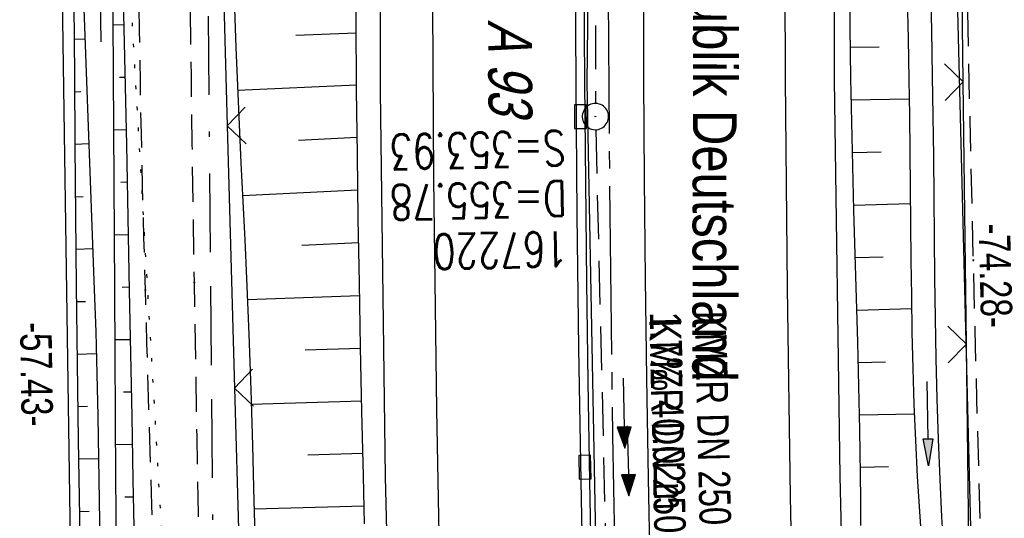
# Model space of a CAD drawing. Extents: x 508885 to 509191, y 457896 to 458644.
# Tile 26 of 57: x 508987 to 509043, y 458251 to 458279. Entities that reach past the tile are written whole.
import ezdxf

# ---------------------------------------------------------------- set-up
doc = ezdxf.new("R2010")
doc.units = 0
doc.header["$LTSCALE"] = 10
doc.header["$MEASUREMENT"] = 0
for name, pattern in [('ACAD_ISO16W100', [73, 15, -6.5, 15, -6.5, 15, -7, 1, -7]), ('ACHSE', [5.5, 4, -0.5, 0.5, -0.5]), ('AUSGEZOGEN', [0]), ('LT00', [0]), ('LT11', [0.3, 0.2, -0.1]), ('PUNKTX2_STR', [0.6, 0.1, -0.5]), ('STRICHLINIE2', [0.375, 0.25, -0.125])]:
    doc.linetypes.add(name, pattern=pattern)
doc.layers.get('0').update_dxf_attribs({"linetype": 'LT00'})
for name, color, linetype in [('--EK_FBR', 1, 'LT00'), ('--EK_Halt-Pfeil', 4, 'LT00'), ('--EK_Haltung', 7, 'STRICHLINIE2'), ('--EK_Haltung-Text', 140, 'LT00'), ('--EK_Schacht-Text', 5, 'LT00'), ('--EL_DFK_AB_L', 21, 'LT00'), ('--EL_Halt-Pfeil', 4, 'LT00'), ('--EL_Haltung', 182, 'STRICHLINIE2'), ('--EL_Haltung-Text', 182, 'LT00'), ('-AX-093', 35, 'ACHSE'), ('ABSTAND', 8, 'LT00'), ('BAB-KABEL', 220, 'ACAD_ISO16W100'), ('BRD', 255, 'Continuous'), ('DFK_AB_L', 21, 'LT00'), ('DFK_BES-WEGE', 255, 'LT00'), ('DFK_NUTZUNGSGRENZE', 70, 'PUNKTX2_STR'), ('PFEIL', 140, 'AUSGEZOGEN'), ('V112_AFBR_BAB', 250, 'LT00'), ('V112_BOESCH', 250, 'LT00'), ('V112_BOSCHUNG', 250, 'LT00'), ('V112_FELDWEG', 250, 'LT11'), ('V112_GRABEN', 250, 'LT00'), ('V112_H_BORD', 8, 'LT00'), ('V112_KA_PRUF', 182, 'LT00'), ('V112_LD_MARK', 250, 'LT00'), ('V112_RINNE', 182, 'LT00'), ('V112_SINKK', 182, 'LT00'), ('V112_ZAUN', 40, 'LT00')]:
    doc.layers.add(name, color=color, linetype=linetype)
doc.styles.add('Beschrift', font='ARIAL.TTF')
doc.styles.add('Haltungsbeschriftung', font='ARIAL.TTF', dxfattribs={"width": 0.75})
doc.styles.add('schachtbeschriftung', font='romans.shx', dxfattribs={"width": 0.75, "height": 2})
doc.styles.get("Standard").update_dxf_attribs({"font": 'ARIAL.TTF'})

# ---------------------------------------------------------------- blocks, each defined once
blk = doc.blocks.new('Pfreil3')
at = {"layer": 'PFEIL'}
blk.add_hatch(color=256, dxfattribs=at).paths.add_polyline_path([(-1.549, 0.273), (-1.549, -0.273), (0, 0)])
for p, q in [((-1.549, 0), (-4.831, 0)), ((-1.549, -0.273), (-1.549, 0.273)), ((-1.549, 0.273), (0, 0)), ((0, 0), (-1.549, -0.273))]:
    blk.add_line(p, q, dxfattribs=at)
blk = doc.blocks.new('SYMB0003')
at = {"color": 0, "linetype": 'ByBlock'}
for p, q in [((-0.015712, 0), (0.010166, 0.012015)), ((0, -0.021257), (-0.015712, 0)), ((0.010166, 0.012015), (0, -0.021257))]:
    blk.add_line(p, q, dxfattribs=at)
for points in [[(-0.031395, 0.499013), (-0.093691, 0.491144), (-0.154509, 0.475528), (-0.21289, 0.452414), (-0.267913, 0.422164), (-0.318712, 0.385257), (-0.364484, 0.342274), (-0.404509, 0.293893), (-0.438154, 0.240877), (-0.464888, 0.184062), (-0.484292, 0.124345), (-0.496058, 0.062667), (-0.5, 0)], [(0.5, 0), (0.496057, 0.062667), (0.484292, 0.124345), (0.464888, 0.184062), (0.438153, 0.240877), (0.404509, 0.293893), (0.364484, 0.342274), (0.318712, 0.385257), (0.267913, 0.422164), (0.21289, 0.452414), (0.154509, 0.475528), (0.093691, 0.491144), (0.031395, 0.499013), (-0.031395, 0.499013)], [(-0.5, 0), (-0.496058, -0.062667), (-0.484292, -0.124345), (-0.464888, -0.184062), (-0.438154, -0.240877), (-0.404509, -0.293893), (-0.364485, -0.342274), (-0.318712, -0.385257), (-0.267914, -0.422164), (-0.21289, -0.452414), (-0.154509, -0.475529), (-0.093691, -0.491144), (-0.031395, -0.499014), (0.031395, -0.499014)], [(0.031395, -0.499014), (0.093691, -0.491144), (0.154509, -0.475529), (0.21289, -0.452414), (0.267914, -0.422164), (0.318712, -0.385257), (0.364485, -0.342274), (0.404509, -0.293893), (0.438154, -0.240877), (0.464889, -0.184062), (0.484292, -0.124345), (0.496058, -0.062667), (0.5, 0)]]:
    blk.add_lwpolyline(points, dxfattribs=at)
blk = doc.blocks.new('SYMB0011')
at = {"color": 0, "linetype": 'ByBlock'}
for p, q in [((0.5, 0), (-0.5, 0)), ((0, 0.5), (0, -0.5))]:
    blk.add_line(p, q, dxfattribs=at)
blk = doc.blocks.new('SYMB0024')
at = {"color": 0, "linetype": 'ByBlock'}
for p, q in [((-0.5, 0.5), (0, 0)), ((0, 0), (0.5, 0.5))]:
    blk.add_line(p, q, dxfattribs=at)
blk = doc.blocks.new('SYMB0652')
at = {"color": 0, "linetype": 'ByBlock'}
blk.add_lwpolyline([(-0.15, -0.075), (0.15, -0.075), (0.15, 0.075), (-0.15, 0.075), (-0.15, -0.075)], dxfattribs=at)
blk = doc.blocks.new('SYMB0070')
at = {"color": 0, "linetype": 'ByBlock'}
for p, q in [((-0.5, 0), (0.2, 0)), ((0.5, 0), (0.2, 0.1)), ((0.2, 0.1), (0.2, 0)), ((0.468, 0), (0.21, 0.086)), ((0.21, 0.086), (0.21, -0.086)), ((0.21, -0.086), (0.468, 0)), ((0.22, -0.072), (0.437, 0)), ((0.23, -0.058), (0.405, 0)), ((0.24, -0.045), (0.374, 0)), ((0.342, 0), (0.25, 0.031)), ((0.25, 0.031), (0.25, -0.031)), ((0.25, -0.031), (0.342, 0)), ((0.26, -0.017), (0.31, 0)), ((0.27, -0.003), (0.279, 0))]:
    blk.add_line(p, q, dxfattribs=at)
for points in [[(0.2, 0), (0.2, -0.1), (0.5, 0)], [(0.437, 0), (0.22, 0.072), (0.22, -0.072)], [(0.405, 0), (0.23, 0.058), (0.23, -0.058)], [(0.374, 0), (0.24, 0.045), (0.24, -0.045)], [(0.31, 0), (0.26, 0.017), (0.26, -0.017)], [(0.279, 0), (0.27, 0.003), (0.27, -0.003)]]:
    blk.add_lwpolyline(points, dxfattribs=at)

msp = doc.modelspace()

# ---------------------------------------------------------------- linework, layer by layer
at = {"layer": '--EK_FBR', "linetype": 'LT11', "flags": 128}
for points in [[(509036.495, 457899.887), (509036.18, 457901.445), (509035.062, 457907.213), (509033.993, 457912.99), (509032.97, 457918.776), (509031.993, 457924.569), (509031.553, 457927.268), (509031.121, 457929.969), (509030.694, 457932.671), (509030.271, 457935.373), (509029.848, 457938.075), (509029.425, 457940.777), (509028.998, 457943.479), (509028.424, 457947.064), (509027.843, 457950.648), (509027.257, 457954.231), (509026.668, 457957.814), (509026.077, 457961.397), (509025.487, 457964.979), (509024.901, 457968.562), (509024.319, 457972.146), (509023.744, 457975.731), (509023.164, 457979.405), (509022.591, 457983.079), (509022.024, 457986.755), (509021.461, 457990.431), (509020.901, 457994.108), (509020.34, 457997.785), (509019.779, 458001.461), (509019.214, 458005.138), (509018.804, 458007.79), (509018.394, 458010.442), (509017.988, 458013.095), (509017.588, 458015.749), (509017.198, 458018.404), (509016.82, 458021.06), (509016.457, 458023.719), (509016.124, 458026.293), (509015.805, 458028.868), (509015.497, 458031.445), (509015.198, 458034.023), (509014.904, 458036.602), (509014.614, 458039.182), (509014.323, 458041.761), (509014.03, 458044.34), (509013.73, 458046.919), (509013.422, 458049.496), (509013.07, 458052.329), (509012.707, 458055.161), (509012.337, 458057.991), (509011.962, 458060.821), (509011.586, 458063.651), (509011.213, 458066.481), (509010.845, 458069.312), (509010.486, 458072.144), (509010.138, 458074.976), (509009.807, 458077.811), (509009.557, 458080.047), (509009.317, 458082.285), (509009.082, 458084.523), (509008.849, 458086.762), (509008.617, 458089.001), (509008.381, 458091.24), (509008.115, 458093.715), (509007.844, 458096.19), (509007.574, 458098.665), (509007.307, 458101.14), (509007.047, 458103.616), (509006.798, 458106.093), (509006.563, 458108.57), (509006.347, 458111.049), (509006.152, 458113.529), (509005.983, 458116.01), (509005.843, 458118.493), (509005.765, 458120.206), (509005.698, 458121.919), (509005.639, 458123.633), (509005.584, 458125.347), (509005.529, 458127.061), (509005.469, 458128.775), (509005.402, 458130.489), (509005.323, 458132.202), (509005.142, 458135.285), (509004.908, 458138.365), (509004.621, 458141.44), (509004.28, 458144.51), (509003.884, 458147.573), (509003.367, 458151.035), (509002.778, 458154.484), (509002.115, 458157.921), (509001.736, 458159.729), (509001.342, 458161.534), (509000.937, 458163.337), (509000.526, 458165.138), (509000.113, 458166.939), (508999.705, 458168.741), (508999.305, 458170.544), (508998.918, 458172.349), (508998.549, 458174.157), (508998.204, 458175.97), (508997.794, 458178.337), (508997.428, 458180.711), (508997.102, 458183.092), (508996.812, 458185.48), (508996.554, 458187.871), (508996.325, 458190.267), (508996.121, 458192.666), (508995.938, 458195.068), (508995.772, 458197.47), (508995.62, 458199.873), (508995.325, 458205.103), (508995.078, 458210.331), (508994.879, 458215.559), (508994.729, 458220.789), (508994.671, 458223.459), (508994.623, 458226.13), (508994.582, 458228.801), (508994.546, 458231.473), (508994.511, 458234.144), (508994.475, 458236.816), (508994.435, 458239.488), (508994.388, 458242.159), (508994.323, 458245.233), (508994.247, 458248.307), (508994.164, 458251.38), (508994.075, 458254.453), (508993.983, 458257.526), (508993.891, 458260.6), (508993.8, 458263.673), (508993.716, 458266.642), (508993.639, 458269.611), (508993.57, 458272.581), (508993.511, 458275.55), (508993.465, 458278.52), (508993.433, 458281.49), (508993.418, 458284.46), (508993.418, 458286.652), (508993.425, 458288.845), (508993.436, 458291.037), (508993.447, 458293.23), (508993.464, 458300.395), (508993.449, 458307.561), (508993.404, 458314.726), (508993.375, 458317.831), (508993.343, 458320.937), (508993.31, 458324.042), (508993.278, 458327.147), (508993.249, 458330.252), (508993.227, 458333.358), (508993.212, 458336.463), (508993.207, 458339.461), (508993.21, 458342.46), (508993.22, 458345.458), (508993.233, 458348.457), (508993.25, 458351.455), (508993.267, 458354.454), (508993.283, 458357.452), (508993.297, 458360.455), (508993.31, 458363.459), (508993.325, 458366.462), (508993.344, 458369.465), (508993.368, 458372.469), (508993.401, 458375.472), (508993.443, 458378.475), (508993.517, 458382.413), (508993.613, 458386.35), (508993.733, 458390.287), (508993.879, 458394.222), (508994.051, 458398.157), (508994.251, 458402.09), (508994.421, 458405.053), (508994.604, 458408.014), (508994.798, 458410.975), (508995, 458413.936), (508995.207, 458416.896), (508995.415, 458419.857), (508995.622, 458422.817), (508995.825, 458425.778), (508996, 458428.405), (508996.172, 458431.032), (508996.345, 458433.658), (508996.523, 458436.285), (508996.708, 458438.91), (508996.905, 458441.535), (508997.116, 458444.159), (508997.347, 458446.81), (508997.593, 458449.46), (508997.852, 458452.109), (508998.121, 458454.757), (508998.398, 458457.404), (508998.68, 458460.05), (508998.964, 458462.696), (508999.248, 458465.341), (508999.607, 458468.715), (508999.962, 458472.088), (509000.317, 458475.462), (509000.673, 458478.837), (509001.033, 458482.214), (509001.398, 458485.592), (509001.537, 458486.858), (509001.683, 458488.124), (509001.839, 458489.388), (509002.011, 458490.649), (509002.204, 458491.906), (509002.422, 458493.158), (509002.671, 458494.404), (509002.919, 458495.501), (509003.186, 458496.595), (509003.465, 458497.686), (509003.747, 458498.776), (509004.026, 458499.867), (509004.292, 458500.961), (509004.538, 458502.059), (509004.745, 458503.089), (509004.932, 458504.123), (509005.106, 458505.16), (509005.271, 458506.198), (509005.434, 458507.237), (509005.6, 458508.276), (509005.834, 458509.672), (509006.078, 458511.067), (509006.327, 458512.46), (509006.577, 458513.853), (509006.822, 458515.247), (509007.057, 458516.642), (509007.382, 458518.714), (509007.679, 458520.79), (509007.954, 458522.87), (509008.21, 458524.952), (509008.451, 458527.037), (509008.683, 458529.123), (509008.908, 458531.21), (509009.131, 458533.298), (509009.357, 458535.386), (509009.59, 458537.472), (509009.967, 458540.675), (509010.368, 458543.875), (509010.79, 458547.071), (509011.23, 458550.265), (509011.687, 458553.457), (509012.157, 458556.646), (509012.638, 458559.834), (509012.972, 458562.009)], [(509038.565, 457899.833), (509038.517, 457900.069), (509037.883, 457903.29), (509037.269, 457906.515), (509036.673, 457909.744), (509036.094, 457912.975), (509035.529, 457916.21), (509034.975, 457919.447), (509034.431, 457922.685), (509033.894, 457925.924), (509033.274, 457929.705), (509032.66, 457933.487), (509032.048, 457937.268), (509031.437, 457941.05), (509030.825, 457944.831), (509030.073, 457949.46), (509029.318, 457954.088), (509028.561, 457958.716), (509027.805, 457963.344), (509027.05, 457967.973), (509026.298, 457972.601), (509025.55, 457977.231), (509025.432, 457977.97), (509024.588, 457983.254), (509023.637, 457989.278), (509022.699, 457995.304), (509021.775, 458001.333), (509020.867, 458007.364), (509020.383, 458010.623), (509019.907, 458013.882), (509019.439, 458017.143), (509018.981, 458020.405), (509018.535, 458023.669), (509018.1, 458026.959), (509017.676, 458030.25), (509017.263, 458033.543), (509016.858, 458036.837), (509016.459, 458040.132), (509016.063, 458043.428), (509015.67, 458046.723), (509015.276, 458050.019), (509014.789, 458054.069), (509014.301, 458058.119), (509013.812, 458062.168), (509013.323, 458066.218), (509012.837, 458070.268), (509012.354, 458074.318), (509011.875, 458078.369), (509011.481, 458081.748), (509011.093, 458085.129), (509010.712, 458088.51), (509010.341, 458091.894), (509009.979, 458095.299), (509009.631, 458098.705), (509009.3, 458102.114), (509008.988, 458105.524), (509008.698, 458108.935), (509008.432, 458112.348), (509008.194, 458115.761), (509007.986, 458119.175), (509007.849, 458121.785), (509007.732, 458124.396), (509007.637, 458127.01), (509007.565, 458129.626), (509007.518, 458132.247), (509007.501, 458133.81), (509007.487, 458135.373), (509007.471, 458136.937), (509007.445, 458138.499), (509007.404, 458140.06), (509007.342, 458141.618), (509007.253, 458143.172), (509007.13, 458144.722), (509006.968, 458146.267), (509006.76, 458147.805), (509006.538, 458149.147), (509006.281, 458150.484), (509005.996, 458151.817), (509005.688, 458153.148), (509005.363, 458154.475), (509005.027, 458155.801), (509004.684, 458157.126), (509004.341, 458158.451), (509003.701, 458160.974), (509003.083, 458163.5), (509002.491, 458166.03), (509001.928, 458168.564), (509001.397, 458171.104), (509000.901, 458173.651), (509000.446, 458176.205), (509000.023, 458178.82), (508999.643, 458181.443), (508999.302, 458184.073), (508998.998, 458186.708), (508998.729, 458189.348), (508998.493, 458191.991), (508998.286, 458194.637), (508998.107, 458197.286), (508997.952, 458199.935), (508997.821, 458202.574), (508997.709, 458205.212), (508997.615, 458207.851), (508997.535, 458210.49), (508997.467, 458213.13), (508997.408, 458215.769), (508997.357, 458218.408), (508997.309, 458221.048), (508997.238, 458225.249), (508997.17, 458229.451), (508997.104, 458233.653), (508997.038, 458237.855), (508996.97, 458242.057), (508996.898, 458246.465), (508996.823, 458250.873), (508996.748, 458255.28), (508996.673, 458259.688), (508996.6, 458264.095), (508996.537, 458268.034), (508996.477, 458271.972), (508996.423, 458275.91), (508996.375, 458279.848), (508996.336, 458283.787), (508996.311, 458286.935), (508996.291, 458290.084), (508996.275, 458293.232), (508996.262, 458296.326), (508996.25, 458299.421), (508996.237, 458302.515), (508996.222, 458305.609), (508996.201, 458308.703), (508996.174, 458311.798), (508996.139, 458314.892), (508996.102, 458317.583), (508996.059, 458320.274), (508996.016, 458322.965), (508995.976, 458325.655), (508995.942, 458328.346), (508995.917, 458331.037), (508995.904, 458333.727), (508995.908, 458336.418), (508995.927, 458338.789), (508995.957, 458341.159), (508995.996, 458343.53), (508996.039, 458345.901), (508996.084, 458348.272), (508996.126, 458350.643), (508996.162, 458353.014), (508996.189, 458355.385), (508996.203, 458357.756), (508996.202, 458360.048), (508996.19, 458362.339), (508996.171, 458364.631), (508996.149, 458366.923), (508996.128, 458369.215), (508996.113, 458371.506), (508996.107, 458373.798), (508996.115, 458376.089), (508996.141, 458378.38), (508996.19, 458380.737), (508996.259, 458383.094), (508996.346, 458385.451), (508996.448, 458387.807), (508996.562, 458390.163), (508996.685, 458392.519), (508996.814, 458394.875), (508996.947, 458397.23), (508997.08, 458399.586), (508997.261, 458402.829), (508997.441, 458406.072), (508997.621, 458409.315), (508997.806, 458412.557), (508997.997, 458415.798), (508998.198, 458419.039), (508998.41, 458422.279), (508998.637, 458425.518), (508998.832, 458428.137), (508999.036, 458430.755), (508999.246, 458433.373), (508999.459, 458435.99), (508999.672, 458438.608), (508999.882, 458441.226), (509000.087, 458443.845), (509000.265, 458446.202), (509000.441, 458448.559), (509000.616, 458450.916), (509000.795, 458453.272), (509000.98, 458455.628), (509001.176, 458457.983), (509001.385, 458460.336), (509001.611, 458462.688), (509001.857, 458465.037), (509002.148, 458467.57), (509002.462, 458470.1), (509002.797, 458472.627), (509003.148, 458475.153), (509003.513, 458477.678), (509003.887, 458480.201), (509004.267, 458482.723), (509004.65, 458485.244), (509005.089, 458488.136), (509005.53, 458491.028), (509005.976, 458493.92), (509006.216, 458495.452), (509006.463, 458496.982), (509006.72, 458498.511), (509006.994, 458500.036), (509007.288, 458501.558), (509007.534, 458502.749), (509007.789, 458503.938), (509008.045, 458505.126), (509008.296, 458506.316), (509008.535, 458507.508), (509008.807, 458508.988), (509009.053, 458510.473), (509009.279, 458511.962), (509009.489, 458513.454), (509009.686, 458514.947), (509009.875, 458516.442), (509010.157, 458518.738), (509010.431, 458521.034), (509010.702, 458523.331), (509010.971, 458525.627), (509011.242, 458527.923), (509011.518, 458530.218), (509011.8, 458532.511), (509012.092, 458534.804), (509012.396, 458537.095), (509012.754, 458539.657), (509013.127, 458542.216), (509013.513, 458544.774), (509013.909, 458547.331), (509014.31, 458549.888), (509014.714, 458552.443), (509015.118, 458555), (509015.517, 458557.556), (509015.91, 458560.114), (509016.02, 458560.853)]]:
    msp.add_lwpolyline(points, dxfattribs=at)
at = {"layer": '--EK_FBR'}
for points in [[(509044.934, 457899.665), (509044.777, 457900.436), (509040.408, 457923.488), (509036.279, 457946.653), (509032.268, 457970.926), (509028.788, 457993.791), (509025.498, 458016.924), (509022.446, 458040.247), (509019.611, 458064.199), (509017.252, 458086.404), (509014.912, 458111.539), (509013.017, 458134.288), (509011.423, 458156.375), (509010.071, 458179.707), (509009.028, 458201.516), (509008.114, 458228.311), (509007.506, 458252.996), (509007.222, 458275.046), (509007.268, 458299.378), (509007.454, 458322.883), (509007.977, 458345.83)], [(509071.575, 457898.964), (509068.281, 457915.614), (509064, 457939.002), (509059.781, 457963.33), (509056.225, 457985.851), (509054.528, 457997.189), (509051.335, 458019.378), (509048.299, 458042.937), (509045.523, 458066.144), (509043.153, 458088.796), (509040.848, 458112.654), (509038.935, 458136.305), (509037.469, 458157.776), (509036.003, 458180.48), (509034.875, 458203.339), (509034.085, 458227.234), (509033.472, 458253.025), (509033.144, 458275.666), (509033.179, 458299.039), (509033.444, 458322.397), (509033.995, 458344.72)]]:
    msp.add_lwpolyline(points, dxfattribs=at)
at = {"layer": '--EK_FBR', "color": 2}
msp.add_lwpolyline([(509022.592, 458327.31), (509022.501, 458322.717), (509022.423, 458318.065), (509022.359, 458313.412), (509022.308, 458308.759), (509022.269, 458304.106), (509022.241, 458299.453), (509022.216, 458291.54), (509022.219, 458283.627), (509022.249, 458275.714), (509022.288, 458270.013), (509022.342, 458264.313), (509022.414, 458258.612), (509022.503, 458252.912), (509022.597, 458247.928)], dxfattribs=at)
at = {"layer": '--EK_Haltung'}
for p, q in [((509019.588, 458312.55), (509019.5, 458274.337)), ((509019.516, 458272.837), (509020.438, 458234.324))]:
    msp.add_line(p, q, dxfattribs=at)
at = {"layer": '--EL_DFK_AB_L'}
for p, q in [((509039.669, 458299.66), (509041.492, 458226.9)), ((508989.839, 458228.639), (508989.002, 458284.56))]:
    msp.add_line(p, q, dxfattribs=at)
at = {"layer": '--EL_Haltung'}
for p, q in [((509019.588, 458312.55), (509019.5, 458274.337)), ((509019.516, 458272.837), (509020.438, 458234.324))]:
    msp.add_line(p, q, dxfattribs=at)
at = {"layer": '-AX-093', "ltscale": 0.2}
msp.add_lwpolyline([(509020.707, 458331.149), (509020.469, 458318.518), (509020.311, 458305.885), (509020.232, 458293.252), (509020.234, 458280.619), (509020.315, 458267.986), (509020.477, 458255.354), (509020.718, 458242.723), (509021.04, 458230.094), (509021.441, 458217.467), (509021.923, 458204.843), (509022.484, 458192.222), (509023.125, 458179.605), (509023.846, 458166.992), (509024.647, 458154.384), (509025.528, 458141.782), (509026.489, 458129.185), (509027.529, 458116.595), (509028.649, 458104.011), (509029.849, 458091.435), (509031.128, 458078.867), (509032.487, 458066.307), (509033.926, 458053.756), (509035.444, 458041.214)], dxfattribs=at)
at = {"layer": 'BAB-KABEL', "ltscale": 0.03, "flags": 128}
msp.add_lwpolyline([(509030.381, 458640.305), (509028.862, 458630.359), (509025.782, 458607.356), (509022.865, 458586.792), (509019.457, 458565.396), (509016.703, 458545.969), (509012.658, 458524.774), (509009.414, 458505.662), (509006.499, 458487.362), (509004.395, 458471.637), (509001.968, 458455.15), (509000.184, 458433.437), (508998.889, 458411.254), (508997.915, 458389.213), (508997.751, 458367.359), (508997.427, 458340.488), (508997.265, 458311.669), (508997.265, 458292.245), (508997.694, 458242.661), (508999.533, 458200.892), (509000.202, 458184.134), (509007.234, 458146.46), (509010.333, 458117.354), (509014.944, 458076.455), (509017.63, 458049.491), (509019.256, 458036.621), (509024.514, 457998.778), (509025.455, 457991.53), (509029.992, 457962.287), (509036.078, 457925.561), (509040.905, 457899.771)], dxfattribs=at)
at = {"layer": 'DFK_AB_L'}
for p, q in [((509039.669, 458299.66), (509041.492, 458226.9)), ((508989.839, 458228.639), (508989.002, 458284.56))]:
    msp.add_line(p, q, dxfattribs=at)
at = {"layer": 'DFK_NUTZUNGSGRENZE', "ltscale": 0.2}
msp.add_line((509000.53, 458149.369), (508992.69, 458285.27), dxfattribs=at)
at = {"layer": 'V112_AFBR_BAB'}
for points in [[(509044.934, 457899.665), (509044.777, 457900.436), (509040.408, 457923.488), (509036.279, 457946.653), (509032.268, 457970.926), (509028.788, 457993.791), (509025.498, 458016.924), (509022.446, 458040.247), (509019.611, 458064.199), (509017.252, 458086.404), (509014.912, 458111.539), (509013.017, 458134.288), (509011.423, 458156.375), (509010.071, 458179.707), (509009.028, 458201.516), (509008.114, 458228.311), (509007.506, 458252.996), (509007.222, 458275.046), (509007.268, 458299.378), (509007.454, 458322.883), (509007.977, 458345.83)], [(509071.575, 457898.964), (509068.281, 457915.614), (509064, 457939.002), (509059.781, 457963.33), (509056.225, 457985.851), (509054.528, 457997.189), (509051.335, 458019.378), (509048.299, 458042.937), (509045.523, 458066.144), (509043.153, 458088.796), (509040.848, 458112.654), (509038.935, 458136.305), (509037.469, 458157.776), (509036.003, 458180.48), (509034.875, 458203.339), (509034.085, 458227.234), (509033.472, 458253.025), (509033.144, 458275.666), (509033.179, 458299.039), (509033.444, 458322.397), (509033.995, 458344.72)]]:
    msp.add_lwpolyline(points, dxfattribs=at)
at = {"layer": 'V112_AFBR_BAB', "color": 0}
msp.add_lwpolyline([(509022.592, 458327.31), (509022.501, 458322.717), (509022.423, 458318.065), (509022.359, 458313.412), (509022.308, 458308.759), (509022.269, 458304.106), (509022.241, 458299.453), (509022.216, 458291.54), (509022.219, 458283.627), (509022.249, 458275.714), (509022.288, 458270.013), (509022.342, 458264.313), (509022.414, 458258.612), (509022.503, 458252.912), (509022.597, 458247.928)], dxfattribs=at)
at = {"layer": 'V112_BOESCH'}
for points in [[(509006.312, 458250.313), (509006.248, 458253.061), (509006.166, 458256.73), (509006.089, 458260.4), (509006.019, 458264.072), (509005.957, 458267.745), (509005.904, 458271.418), (509005.862, 458275.091), (509005.828, 458279.21), (509005.808, 458283.329), (509005.799, 458287.448), (509005.8, 458291.566), (509005.81, 458295.685), (509005.825, 458299.803), (509005.844, 458303.661), (509005.869, 458307.52), (509005.902, 458311.378), (509005.944, 458315.237), (509005.996, 458319.095), (509006.061, 458322.953), (509006.139, 458326.775), (509006.228, 458330.596)], [(508989.694, 458284.007), (508989.72, 458279.983), (508989.747, 458275.96), (508989.777, 458271.936), (508989.81, 458267.913), (508989.849, 458263.889), (508989.899, 458259.493), (508989.958, 458255.097), (508990.029, 458250.702), (508990.112, 458246.306)], [(508993.175, 458249.218), (508993.104, 458252.827), (508993.036, 458256.436), (508992.969, 458260.045), (508992.9, 458263.654), (508992.817, 458267.816), (508992.73, 458271.977), (508992.64, 458276.139), (508992.548, 458280.3), (508992.455, 458284.462)], [(509034.663, 458250.217), (509034.65, 458251.686), (509034.634, 458253.154), (509034.595, 458255.67), (509034.542, 458258.185), (509034.479, 458260.701), (509034.408, 458263.216), (509034.335, 458265.731), (509034.262, 458268.247), (509034.194, 458270.762), (509034.134, 458273.277), (509034.085, 458275.793), (509034.047, 458278.707), (509034.026, 458281.622)], [(508998.88, 458279.747), (508998.959, 458277.546), (508999.051, 458275.345), (508999.152, 458273.145), (508999.258, 458270.944), (508999.365, 458268.743), (508999.471, 458266.543), (508999.571, 458264.342), (508999.7, 458261.157), (508999.813, 458257.972), (508999.912, 458254.786), (509000, 458251.601), (509000.08, 458248.415)]]:
    msp.add_lwpolyline(points, dxfattribs=at)
at = {"layer": 'V112_BOSCHUNG'}
for p, q in [((508992.58, 458278.83), (508991.96, 458278.819)), ((509002.386, 458278.243), (509005.834, 458278.376)), ((508990.354, 458278.018), (508989.733, 458277.995)), ((509034.06, 458277.557), (509035.711, 458277.572)), ((508992.646, 458275.83), (508992.312, 458275.824)), ((508990.109, 458275.007), (508989.754, 458274.993)), ((508999.063, 458275.091), (509005.859, 458275.397)), ((509034.108, 458274.541), (509037.416, 458274.603)), ((508992.711, 458272.831), (508991.995, 458272.818)), ((509002.547, 458272.244), (509005.892, 458272.406)), ((508990.576, 458272.022), (508989.776, 458271.992)), ((509034.175, 458271.534), (509035.814, 458271.573)), ((508992.775, 458269.832), (508992.394, 458269.825)), ((508999.349, 458269.086), (509005.932, 458269.404)), ((508990.244, 458269.007), (508989.801, 458268.991)), ((509034.255, 458268.527), (509037.481, 458268.619)), ((508992.837, 458266.832), (508992.03, 458266.818)), ((508990.797, 458266.026), (508989.828, 458265.99)), ((509002.735, 458266.247), (509005.979, 458266.392)), ((509034.341, 458265.528), (509035.925, 458265.573)), ((508992.896, 458263.833), (508992.472, 458263.825)), ((508999.622, 458263.126), (509006.031, 458263.37)), ((508990.383, 458263.008), (508989.859, 458262.992)), ((509034.428, 458262.53), (509037.551, 458262.619)), ((508992.954, 458260.833), (508992.065, 458260.818)), ((509002.914, 458260.249), (509006.09, 458260.359)), ((508990.999, 458260.023), (508989.893, 458259.996)), ((509034.509, 458259.538), (509036.061, 458259.575)), ((508993.01, 458257.834), (508992.547, 458257.826)), ((508990.501, 458257.01), (508989.931, 458257)), ((508999.84, 458257.153), (509006.152, 458257.348)), ((509034.578, 458256.548), (509037.706, 458256.605)), ((508993.066, 458254.834), (508992.104, 458254.817)), ((509003.074, 458254.251), (509006.219, 458254.349)), ((508991.124, 458254.021), (508989.975, 458254)), ((509034.629, 458253.556), (509036.235, 458253.577)), ((508993.123, 458251.835), (508992.625, 458251.826)), ((508990.596, 458251.011), (508990.024, 458251.001)), ((509000.011, 458251.166), (509006.288, 458251.338))]:
    msp.add_line(p, q, dxfattribs=at)
at = {"layer": 'V112_FELDWEG', "flags": 128}
for points in [[(509036.495, 457899.887), (509036.18, 457901.445), (509035.062, 457907.213), (509033.993, 457912.99), (509032.97, 457918.776), (509031.993, 457924.569), (509031.553, 457927.268), (509031.121, 457929.969), (509030.694, 457932.671), (509030.271, 457935.373), (509029.848, 457938.075), (509029.425, 457940.777), (509028.998, 457943.479), (509028.424, 457947.064), (509027.843, 457950.648), (509027.257, 457954.231), (509026.668, 457957.814), (509026.077, 457961.397), (509025.487, 457964.979), (509024.901, 457968.562), (509024.319, 457972.146), (509023.744, 457975.731), (509023.164, 457979.405), (509022.591, 457983.079), (509022.024, 457986.755), (509021.461, 457990.431), (509020.901, 457994.108), (509020.34, 457997.785), (509019.779, 458001.461), (509019.214, 458005.138), (509018.804, 458007.79), (509018.394, 458010.442), (509017.988, 458013.095), (509017.588, 458015.749), (509017.198, 458018.404), (509016.82, 458021.06), (509016.457, 458023.719), (509016.124, 458026.293), (509015.805, 458028.868), (509015.497, 458031.445), (509015.198, 458034.023), (509014.904, 458036.602), (509014.614, 458039.182), (509014.323, 458041.761), (509014.03, 458044.34), (509013.73, 458046.919), (509013.422, 458049.496), (509013.07, 458052.329), (509012.707, 458055.161), (509012.337, 458057.991), (509011.962, 458060.821), (509011.586, 458063.651), (509011.213, 458066.481), (509010.845, 458069.312), (509010.486, 458072.144), (509010.138, 458074.976), (509009.807, 458077.811), (509009.557, 458080.047), (509009.317, 458082.285), (509009.082, 458084.523), (509008.849, 458086.762), (509008.617, 458089.001), (509008.381, 458091.24), (509008.115, 458093.715), (509007.844, 458096.19), (509007.574, 458098.665), (509007.307, 458101.14), (509007.047, 458103.616), (509006.798, 458106.093), (509006.563, 458108.57), (509006.347, 458111.049), (509006.152, 458113.529), (509005.983, 458116.01), (509005.843, 458118.493), (509005.765, 458120.206), (509005.698, 458121.919), (509005.639, 458123.633), (509005.584, 458125.347), (509005.529, 458127.061), (509005.469, 458128.775), (509005.402, 458130.489), (509005.323, 458132.202), (509005.142, 458135.285), (509004.908, 458138.365), (509004.621, 458141.44), (509004.28, 458144.51), (509003.884, 458147.573), (509003.367, 458151.035), (509002.778, 458154.484), (509002.115, 458157.921), (509001.736, 458159.729), (509001.342, 458161.534), (509000.937, 458163.337), (509000.526, 458165.138), (509000.113, 458166.939), (508999.705, 458168.741), (508999.305, 458170.544), (508998.918, 458172.349), (508998.549, 458174.157), (508998.204, 458175.97), (508997.794, 458178.337), (508997.428, 458180.711), (508997.102, 458183.092), (508996.812, 458185.48), (508996.554, 458187.871), (508996.325, 458190.267), (508996.121, 458192.666), (508995.938, 458195.068), (508995.772, 458197.47), (508995.62, 458199.873), (508995.325, 458205.103), (508995.078, 458210.331), (508994.879, 458215.559), (508994.729, 458220.789), (508994.671, 458223.459), (508994.623, 458226.13), (508994.582, 458228.801), (508994.546, 458231.473), (508994.511, 458234.144), (508994.475, 458236.816), (508994.435, 458239.488), (508994.388, 458242.159), (508994.323, 458245.233), (508994.247, 458248.307), (508994.164, 458251.38), (508994.075, 458254.453), (508993.983, 458257.526), (508993.891, 458260.6), (508993.8, 458263.673), (508993.716, 458266.642), (508993.639, 458269.611), (508993.57, 458272.581), (508993.511, 458275.55), (508993.465, 458278.52), (508993.433, 458281.49), (508993.418, 458284.46), (508993.418, 458286.652), (508993.425, 458288.845), (508993.436, 458291.037), (508993.447, 458293.23), (508993.464, 458300.395), (508993.449, 458307.561), (508993.404, 458314.726), (508993.375, 458317.831), (508993.343, 458320.937), (508993.31, 458324.042), (508993.278, 458327.147), (508993.249, 458330.252), (508993.227, 458333.358), (508993.212, 458336.463), (508993.207, 458339.461), (508993.21, 458342.46), (508993.22, 458345.458), (508993.233, 458348.457), (508993.25, 458351.455), (508993.267, 458354.454), (508993.283, 458357.452), (508993.297, 458360.455), (508993.31, 458363.459), (508993.325, 458366.462), (508993.344, 458369.465), (508993.368, 458372.469), (508993.401, 458375.472), (508993.443, 458378.475), (508993.517, 458382.413), (508993.613, 458386.35), (508993.733, 458390.287), (508993.879, 458394.222), (508994.051, 458398.157), (508994.251, 458402.09), (508994.421, 458405.053), (508994.604, 458408.014), (508994.798, 458410.975), (508995, 458413.936), (508995.207, 458416.896), (508995.415, 458419.857), (508995.622, 458422.817), (508995.825, 458425.778), (508996, 458428.405), (508996.172, 458431.032), (508996.345, 458433.658), (508996.523, 458436.285), (508996.708, 458438.91), (508996.905, 458441.535), (508997.116, 458444.159), (508997.347, 458446.81), (508997.593, 458449.46), (508997.852, 458452.109), (508998.121, 458454.757), (508998.398, 458457.404), (508998.68, 458460.05), (508998.964, 458462.696), (508999.248, 458465.341), (508999.607, 458468.715), (508999.962, 458472.088), (509000.317, 458475.462), (509000.673, 458478.837), (509001.033, 458482.214), (509001.398, 458485.592), (509001.537, 458486.858), (509001.683, 458488.124), (509001.839, 458489.388), (509002.011, 458490.649), (509002.204, 458491.906), (509002.422, 458493.158), (509002.671, 458494.404), (509002.919, 458495.501), (509003.186, 458496.595), (509003.465, 458497.686), (509003.747, 458498.776), (509004.026, 458499.867), (509004.292, 458500.961), (509004.538, 458502.059), (509004.745, 458503.089), (509004.932, 458504.123), (509005.106, 458505.16), (509005.271, 458506.198), (509005.434, 458507.237), (509005.6, 458508.276), (509005.834, 458509.672), (509006.078, 458511.067), (509006.327, 458512.46), (509006.577, 458513.853), (509006.822, 458515.247), (509007.057, 458516.642), (509007.382, 458518.714), (509007.679, 458520.79), (509007.954, 458522.87), (509008.21, 458524.952), (509008.451, 458527.037), (509008.683, 458529.123), (509008.908, 458531.21), (509009.131, 458533.298), (509009.357, 458535.386), (509009.59, 458537.472), (509009.967, 458540.675), (509010.368, 458543.875), (509010.79, 458547.071), (509011.23, 458550.265), (509011.687, 458553.457), (509012.157, 458556.646), (509012.638, 458559.834), (509013.128, 458563.021), (509013.641, 458566.312), (509014.158, 458569.602), (509014.677, 458572.891), (509015.197, 458576.181), (509015.714, 458579.471), (509016.227, 458582.762), (509016.734, 458586.053), (509017.232, 458589.346), (509017.722, 458592.655), (509018.203, 458595.966), (509018.676, 458599.277), (509019.145, 458602.59), (509019.61, 458605.902), (509020.074, 458609.215), (509020.538, 458612.528), (509021.005, 458615.841), (509021.668, 458620.493), (509022.341, 458625.143), (509023.026, 458629.792), (509023.723, 458634.439), (509024.434, 458639.083), (509024.648, 458640.455)], [(509038.565, 457899.833), (509038.517, 457900.069), (509037.883, 457903.29), (509037.269, 457906.515), (509036.673, 457909.743), (509036.094, 457912.975), (509035.529, 457916.21), (509034.975, 457919.447), (509034.431, 457922.685), (509033.894, 457925.924), (509033.274, 457929.705), (509032.66, 457933.487), (509032.048, 457937.268), (509031.437, 457941.05), (509030.825, 457944.831), (509030.073, 457949.46), (509029.318, 457954.088), (509028.561, 457958.716), (509027.805, 457963.344), (509027.05, 457967.973), (509026.298, 457972.601), (509025.55, 457977.231), (509024.588, 457983.254), (509023.637, 457989.278), (509022.699, 457995.304), (509021.775, 458001.333), (509020.867, 458007.364), (509020.383, 458010.623), (509019.907, 458013.882), (509019.439, 458017.143), (509018.981, 458020.405), (509018.535, 458023.669), (509018.1, 458026.959), (509017.676, 458030.25), (509017.263, 458033.543), (509016.858, 458036.837), (509016.459, 458040.132), (509016.063, 458043.428), (509015.67, 458046.723), (509015.276, 458050.019), (509014.789, 458054.069), (509014.301, 458058.119), (509013.812, 458062.168), (509013.323, 458066.218), (509012.837, 458070.268), (509012.354, 458074.318), (509011.875, 458078.369), (509011.481, 458081.748), (509011.093, 458085.129), (509010.712, 458088.51), (509010.341, 458091.894), (509009.979, 458095.299), (509009.631, 458098.705), (509009.3, 458102.114), (509008.988, 458105.524), (509008.698, 458108.935), (509008.432, 458112.348), (509008.194, 458115.761), (509007.986, 458119.175), (509007.849, 458121.785), (509007.732, 458124.396), (509007.637, 458127.01), (509007.565, 458129.626), (509007.518, 458132.247), (509007.501, 458133.81), (509007.487, 458135.373), (509007.471, 458136.937), (509007.445, 458138.499), (509007.404, 458140.06), (509007.342, 458141.618), (509007.253, 458143.172), (509007.13, 458144.722), (509006.968, 458146.267), (509006.76, 458147.805), (509006.538, 458149.147), (509006.281, 458150.484), (509005.996, 458151.817), (509005.688, 458153.148), (509005.363, 458154.475), (509005.027, 458155.801), (509004.684, 458157.126), (509004.341, 458158.451), (509003.701, 458160.974), (509003.083, 458163.5), (509002.491, 458166.03), (509001.928, 458168.564), (509001.397, 458171.104), (509000.901, 458173.651), (509000.446, 458176.205), (509000.023, 458178.82), (508999.643, 458181.443), (508999.302, 458184.073), (508998.998, 458186.708), (508998.729, 458189.348), (508998.493, 458191.991), (508998.286, 458194.637), (508998.107, 458197.286), (508997.952, 458199.935), (508997.821, 458202.574), (508997.709, 458205.212), (508997.615, 458207.851), (508997.535, 458210.49), (508997.467, 458213.13), (508997.408, 458215.769), (508997.357, 458218.408), (508997.309, 458221.048), (508997.238, 458225.249), (508997.17, 458229.451), (508997.104, 458233.653), (508997.038, 458237.855), (508996.97, 458242.057), (508996.898, 458246.465), (508996.823, 458250.873), (508996.748, 458255.28), (508996.673, 458259.688), (508996.6, 458264.095), (508996.537, 458268.034), (508996.477, 458271.972), (508996.423, 458275.91), (508996.375, 458279.848), (508996.336, 458283.787), (508996.311, 458286.935), (508996.291, 458290.084), (508996.275, 458293.232), (508996.262, 458296.326), (508996.25, 458299.421), (508996.237, 458302.515), (508996.222, 458305.609), (508996.201, 458308.703), (508996.174, 458311.798), (508996.139, 458314.892), (508996.102, 458317.583), (508996.059, 458320.274), (508996.016, 458322.965), (508995.976, 458325.655), (508995.942, 458328.346), (508995.917, 458331.037), (508995.904, 458333.727), (508995.908, 458336.418), (508995.927, 458338.789), (508995.957, 458341.159), (508995.996, 458343.53), (508996.039, 458345.901), (508996.084, 458348.272), (508996.126, 458350.643), (508996.162, 458353.014), (508996.189, 458355.385), (508996.203, 458357.756), (508996.202, 458360.048), (508996.19, 458362.339), (508996.171, 458364.631), (508996.149, 458366.923), (508996.128, 458369.215), (508996.113, 458371.506), (508996.107, 458373.798), (508996.115, 458376.089), (508996.141, 458378.38), (508996.19, 458380.737), (508996.259, 458383.094), (508996.346, 458385.451), (508996.448, 458387.807), (508996.562, 458390.163), (508996.685, 458392.519), (508996.814, 458394.875), (508996.947, 458397.23), (508997.08, 458399.586), (508997.261, 458402.829), (508997.441, 458406.072), (508997.621, 458409.315), (508997.806, 458412.557), (508997.997, 458415.798), (508998.198, 458419.039), (508998.41, 458422.279), (508998.637, 458425.518), (508998.832, 458428.137), (508999.036, 458430.755), (508999.246, 458433.373), (508999.459, 458435.99), (508999.672, 458438.608), (508999.882, 458441.226), (509000.087, 458443.845), (509000.265, 458446.202), (509000.441, 458448.559), (509000.616, 458450.916), (509000.795, 458453.272), (509000.98, 458455.628), (509001.176, 458457.983), (509001.385, 458460.336), (509001.611, 458462.688), (509001.857, 458465.037), (509002.148, 458467.57), (509002.462, 458470.1), (509002.797, 458472.627), (509003.148, 458475.153), (509003.513, 458477.678), (509003.887, 458480.201), (509004.267, 458482.723), (509004.65, 458485.244), (509005.089, 458488.136), (509005.53, 458491.028), (509005.976, 458493.92), (509006.216, 458495.452), (509006.463, 458496.982), (509006.72, 458498.511), (509006.994, 458500.036), (509007.288, 458501.558), (509007.534, 458502.749), (509007.789, 458503.938), (509008.045, 458505.126), (509008.296, 458506.316), (509008.535, 458507.508), (509008.807, 458508.988), (509009.053, 458510.473), (509009.279, 458511.962), (509009.489, 458513.454), (509009.686, 458514.947), (509009.875, 458516.442), (509010.157, 458518.738), (509010.431, 458521.034), (509010.702, 458523.331), (509010.971, 458525.627), (509011.242, 458527.923), (509011.518, 458530.218), (509011.8, 458532.511), (509012.092, 458534.804), (509012.396, 458537.095), (509012.754, 458539.657), (509013.127, 458542.216), (509013.513, 458544.774), (509013.909, 458547.331), (509014.31, 458549.888), (509014.714, 458552.443), (509015.118, 458555), (509015.517, 458557.556), (509015.91, 458560.114), (509016.292, 458562.673), (509016.666, 458565.267), (509017.028, 458567.862), (509017.382, 458570.459), (509017.728, 458573.056), (509018.07, 458575.654), (509018.411, 458578.252), (509018.752, 458580.851), (509019.096, 458583.448), (509019.446, 458586.045), (509019.804, 458588.641), (509020.23, 458591.642), (509020.668, 458594.641), (509021.116, 458597.639), (509021.571, 458600.636), (509022.031, 458603.633), (509022.494, 458606.629), (509022.957, 458609.624), (509023.42, 458612.62), (509023.878, 458615.617), (509024.403, 458619.094), (509024.923, 458622.571), (509025.44, 458626.049), (509025.957, 458629.527), (509026.476, 458633.005), (509027, 458636.481), (509027.532, 458639.957), (509027.598, 458640.378)], [(509075.207, 457898.869), (509074.801, 457900.932), (509074.318, 457903.466), (509073.848, 457906.002), (509073.386, 457908.54), (509072.931, 457911.08), (509072.478, 457913.619), (509072.026, 457916.16), (509071.572, 457918.699), (509071.111, 457921.238), (509070.643, 457923.775), (509070.181, 457926.225), (509069.71, 457928.674), (509069.234, 457931.122), (509068.756, 457933.57), (509068.278, 457936.017), (509067.802, 457938.465), (509067.332, 457940.913), (509066.869, 457943.363), (509066.417, 457945.815), (509065.978, 457948.269), (509065.524, 457950.902), (509065.085, 457953.537), (509064.659, 457956.175), (509064.241, 457958.814), (509063.829, 457961.455), (509063.421, 457964.096), (509063.012, 457966.737), (509062.601, 457969.377), (509062.109, 457972.494), (509061.611, 457975.61), (509061.11, 457978.725), (509060.61, 457981.841), (509060.112, 457984.957), (509059.62, 457988.073), (509059.136, 457991.191), (509058.664, 457994.311), (509058.184, 457997.579), (509057.717, 458000.849), (509057.26, 458004.12), (509056.812, 458007.393), (509056.369, 458010.666), (509055.931, 458013.94), (509055.493, 458017.214), (509054.769, 458022.614), (509054.044, 458028.013), (509053.316, 458033.412), (509052.587, 458038.811), (509051.858, 458044.211), (509051.129, 458049.613), (509050.769, 458052.287), (509050.413, 458054.961), (509050.064, 458057.637), (509049.726, 458060.313), (509049.403, 458062.991), (509049.096, 458065.671), (509048.812, 458068.352), (509048.551, 458071.035), (509048.319, 458073.721), (509048.119, 458076.409), (509047.991, 458078.433), (509047.879, 458080.457), (509047.782, 458082.483), (509047.697, 458084.51), (509047.62, 458086.537), (509047.55, 458088.564), (509047.482, 458090.592), (509047.356, 458094.433), (509047.233, 458098.274), (509047.115, 458102.114), (509047.004, 458105.955), (509046.92, 458109.058), (509046.84, 458112.16), (509046.761, 458115.263), (509046.683, 458118.366), (509046.603, 458121.469), (509046.52, 458124.572), (509046.432, 458127.675), (509046.321, 458131.306), (509046.202, 458134.936), (509046.08, 458138.566), (509045.956, 458142.196), (509045.833, 458145.827), (509045.713, 458149.457), (509045.624, 458152.279), (509045.536, 458155.101), (509045.448, 458157.923), (509045.357, 458160.745), (509045.262, 458163.567), (509045.16, 458166.389), (509045.049, 458169.21), (509044.913, 458172.358), (509044.765, 458175.506), (509044.608, 458178.653), (509044.445, 458181.8), (509044.277, 458184.947), (509044.107, 458188.094), (509043.937, 458191.241), (509043.77, 458194.388), (509043.608, 458197.535), (509043.407, 458201.625), (509043.217, 458205.715), (509043.034, 458209.806), (509042.858, 458213.897), (509042.686, 458217.988), (509042.517, 458222.079), (509042.357, 458225.975), (509042.198, 458229.871), (509042.045, 458233.768), (509041.897, 458237.664), (509041.758, 458241.561), (509041.627, 458245.529), (509041.504, 458249.498), (509041.39, 458253.467), (509041.283, 458257.436), (509041.182, 458261.405), (509041.084, 458265.374), (509040.896, 458273.402), (509040.72, 458281.43), (509040.558, 458289.458), (509040.498, 458292.64), (509040.442, 458295.823), (509040.393, 458299.005), (509040.351, 458302.187), (509040.319, 458305.37), (509040.298, 458308.552), (509040.291, 458311.735), (509040.299, 458314.917), (509040.329, 458318.608), (509040.38, 458322.298), (509040.45, 458325.988), (509040.537, 458329.678), (509040.639, 458333.368), (509040.753, 458337.058), (509040.879, 458340.747), (509041.014, 458344.436), (509041.152, 458348.01), (509041.298, 458351.584), (509041.453, 458355.157), (509041.619, 458358.73), (509041.797, 458362.302), (509041.989, 458365.873), (509042.181, 458369.196), (509042.383, 458372.519), (509042.594, 458375.841), (509042.811, 458379.163), (509043.032, 458382.485), (509043.255, 458385.806), (509043.478, 458389.128), (509043.697, 458392.45), (509043.912, 458395.777), (509044.125, 458399.104), (509044.337, 458402.431), (509044.551, 458405.758), (509044.768, 458409.084), (509044.992, 458412.41), (509045.225, 458415.735), (509045.468, 458419.06), (509045.769, 458422.954), (509046.085, 458426.847), (509046.416, 458430.739), (509046.757, 458434.629), (509047.109, 458438.52), (509047.467, 458442.409), (509047.968, 458447.746), (509048.48, 458453.082), (509049.005, 458458.416), (509049.544, 458463.75), (509050.099, 458469.081), (509050.519, 458473.014), (509050.947, 458476.945), (509051.382, 458480.877), (509051.822, 458484.807), (509052.267, 458488.737), (509052.713, 458492.667), (509053.167, 458496.651), (509053.625, 458500.635), (509054.088, 458504.619), (509054.559, 458508.601), (509055.039, 458512.582), (509055.531, 458516.562), (509056.005, 458520.299), (509056.49, 458524.035), (509056.982, 458527.77), (509057.481, 458531.505), (509057.983, 458535.238), (509058.487, 458538.972), (509059.102, 458543.525), (509059.717, 458548.079), (509060.334, 458552.631), (509060.955, 458557.184), (509061.443, 458560.742), (509061.936, 458564.3), (509062.434, 458567.857), (509062.94, 458571.412), (509063.454, 458574.967), (509063.991, 458578.61), (509064.537, 458582.252), (509065.092, 458585.892), (509065.652, 458589.532), (509066.217, 458593.171), (509066.827, 458597.067), (509067.442, 458600.962), (509068.065, 458604.856), (509068.698, 458608.748), (509069.342, 458612.639), (509070, 458616.527), (509070.673, 458620.412), (509071.333, 458624.126), (509072.006, 458627.838), (509072.691, 458631.548), (509073.385, 458635.256), (509074.087, 458638.962), (509074.123, 458639.153)]]:
    msp.add_lwpolyline(points, dxfattribs=at)
at = {"layer": 'V112_GRABEN'}
for points in [[(508992.151, 458249.272), (508992.119, 458252.866), (508992.092, 458256.46), (508992.07, 458260.054), (508992.049, 458263.648), (508991.922, 458285.37)], [(508990.098, 458284.949), (508990.883, 458263.702), (508990.963, 458261.29), (508991.028, 458258.878), (508991.081, 458256.465), (508991.124, 458254.052), (508991.159, 458251.639), (508991.191, 458249.226)], [(509038.628, 458281.064), (509038.688, 458278.493), (509038.737, 458275.921), (509038.77, 458273.613), (509038.796, 458271.304), (509038.818, 458268.995), (509038.839, 458266.687), (509038.864, 458264.378), (509038.896, 458262.07), (509038.937, 458259.762), (509038.993, 458257.455), (509039.067, 458255.148), (509039.162, 458252.842), (509039.271, 458250.705), (509039.397, 458248.569)], [(509037.297, 458280.371), (509037.353, 458278.043), (509037.399, 458275.714), (509037.43, 458273.649), (509037.453, 458271.584), (509037.472, 458269.519), (509037.491, 458267.454), (509037.512, 458265.389), (509037.539, 458263.324), (509037.575, 458261.26), (509037.623, 458259.196), (509037.687, 458257.133), (509037.769, 458255.071), (509037.873, 458253.009), (509037.996, 458251.019), (509038.138, 458249.029)]]:
    msp.add_lwpolyline(points, dxfattribs=at)
at = {"layer": 'V112_H_BORD'}
msp.add_lwpolyline([(509048.685, 458634.124), (509048.272, 458628.738), (509044.528, 458606.062), (509037.806, 458560.565), (509031.962, 458514.885), (509026.971, 458465.681), (509023.317, 458418.61), (509019.833, 458345.207), (509019.017, 458275.547), (509019.919, 458227.464), (509023.24, 458156.759), (509026.703, 458111.833), (509031.399, 458065.218), (509040.466, 457995.243), (509051.959, 457925.916), (509057.252, 457899.341)], dxfattribs=at)
at = {"layer": 'V112_LD_MARK'}
for points in [[(509010.761, 458335.955), (509010.485, 458322.86), (509010.295, 458309.655), (509010.193, 458296.449), (509010.179, 458283.242), (509010.253, 458270.035), (509010.415, 458256.828), (509010.665, 458243.623), (509011.002, 458230.42), (509011.426, 458217.218), (509011.938, 458204.021), (509012.536, 458190.827), (509013.221, 458177.637), (509013.992, 458164.452), (509014.85, 458151.273), (509015.793, 458138.101), (509016.823, 458124.936), (509017.938, 458111.778), (509019.134, 458098.675), (509020.416, 458085.581), (509021.782, 458072.497), (509023.234, 458059.422), (509024.772, 458046.356)], [(509032.572, 458192.267), (509032.041, 458204.182), (509031.583, 458216.1), (509031.196, 458228.02), (509030.881, 458239.943), (509030.635, 458251.868), (509030.46, 458263.794), (509030.353, 458275.721), (509030.316, 458286.522), (509030.335, 458297.322), (509030.411, 458308.123), (509030.546, 458318.923), (509030.74, 458329.722)]]:
    msp.add_lwpolyline(points, dxfattribs=at)
at = {"layer": 'V112_RINNE'}
for points in [[(509018.762, 458328.321), (509018.644, 458322.657), (509018.511, 458314.85), (509018.413, 458307.043), (509018.351, 458299.235), (509018.329, 458293.317), (509018.326, 458287.399), (509018.343, 458281.482), (509018.377, 458275.564), (509018.445, 458267.958), (509018.54, 458260.352), (509018.663, 458252.747), (509018.76, 458247.705)], [(509021.326, 458187.571), (509020.969, 458195.03), (509020.642, 458202.49), (509020.312, 458210.817), (509020.019, 458219.145), (509019.762, 458227.475), (509019.624, 458232.527), (509019.498, 458237.579), (509019.384, 458242.632), (509019.28, 458247.685), (509019.187, 458252.738), (509019.093, 458258.433), (509019.013, 458264.129), (509018.946, 458269.825), (509018.895, 458275.521), (509018.859, 458281.425), (509018.841, 458287.329), (509018.843, 458293.233), (509018.865, 458299.137), (509018.926, 458306.956), (509019.024, 458314.775), (509019.157, 458322.593), (509019.25, 458327.122)]]:
    msp.add_lwpolyline(points, dxfattribs=at)
at = {"layer": 'V112_ZAUN'}
for p, q in [((509040.501, 458275.572), (509040.322, 458290.571)), ((509040.68, 458260.573), (509040.501, 458275.572)), ((508998.477, 458273.057), (508998.897, 458258.063)), ((509040.859, 458245.574), (509040.68, 458260.573)), ((508998.897, 458258.063), (508999.316, 458243.068))]:
    msp.add_line(p, q, dxfattribs=at)
msp.add_lwpolyline([(508998.125, 458288.052), (508998.122, 458285.739), (508998.477, 458273.057)], dxfattribs=at)

# ---------------------------------------------------------------- block references
at = {"layer": '--EK_Halt-Pfeil', "xscale": 4.00000000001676, "yscale": 4, "zscale": 4, "rotation": 271.3712200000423}
msp.add_blockref('SYMB0070', (509021.363, 458253.911), dxfattribs=at)
at = {"layer": '--EL_Halt-Pfeil', "xscale": 4.00000000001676, "yscale": 4, "zscale": 4, "rotation": 271.3712200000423}
msp.add_blockref('SYMB0070', (509021.122, 458256.64), dxfattribs=at)
at = {"layer": 'PFEIL'}
for p, rotation in [((508991.2, 458282.693), 90.63229762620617), ((509038.512, 458253.621), 270.7741985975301)]:
    msp.add_blockref('Pfreil3', p, dxfattribs=dict(at, rotation=rotation))
at = {"layer": 'V112_FELDWEG', "xscale": 0.1000000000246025, "yscale": 0.09999999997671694, "zscale": 0.1, "rotation": 268.4925099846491}
for p in [(509041.084, 458265.374), (508993.8, 458263.673), (508996.6, 458264.095)]:
    msp.add_blockref('SYMB0011', p, dxfattribs=at)
at = {"layer": 'V112_KA_PRUF', "xscale": 1.500000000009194, "yscale": 1.5, "zscale": 1.5, "rotation": 268.4925099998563}
msp.add_blockref('SYMB0003', (509019.498, 458273.587), dxfattribs=at)
at = {"layer": 'V112_SINKK', "yscale": 4.5, "zscale": 4.5}
for p, xscale, rotation in [((509018.643, 458273.589), 4.500000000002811, 270.5123346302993), ((509018.899, 458253.545), 4.500000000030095, 271.056687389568)]:
    msp.add_blockref('SYMB0652', p, dxfattribs=dict(at, xscale=xscale, rotation=rotation))
at = {"layer": 'V112_ZAUN', "yscale": 2.099999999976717, "zscale": 2.1}
for p, xscale, rotation in [((509040.501, 458275.572), 2.099999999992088, 90.68569999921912), ((508998.477, 458273.057), 2.099999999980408, 271.602890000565), ((509040.68, 458260.573), 2.099999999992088, 90.68569999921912), ((508998.897, 458258.063), 2.099999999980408, 271.602890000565)]:
    msp.add_blockref('SYMB0024', p, dxfattribs=dict(at, xscale=xscale, rotation=rotation))

# ---------------------------------------------------------------- texts
at = {"layer": '--EK_Haltung-Text', "style": 'Haltungsbeschriftung', "width": 0.75}
for s, p in [('1.7‰ 40.02m', (509022.601, 458262.404)), ('KMZR DN 250', (509025.16, 458262.465))]:
    msp.add_text(s, height=1.8, rotation=-88.6288, dxfattribs=at).set_placement(p)
at = {"layer": '--EK_Schacht-Text', "style": 'schachtbeschriftung', "width": 0.75}
for s, p in [('S=353.93', (509017.766, 458272.796)), ('D=355.78', (509017.835, 458269.916)), ('167220', (509017.904, 458267.037))]:
    msp.add_text(s, height=2, rotation=-178.6288, dxfattribs=at).set_placement(p)
at = {"layer": '--EL_Haltung-Text', "style": 'Haltungsbeschriftung', "width": 0.75}
msp.add_text('KMZR DN 250', height=1.8, rotation=-88.6288, dxfattribs=at).set_placement((509022.574, 458262.001))
at = {"layer": 'ABSTAND', "width": 0.75}
for s, rotation, p in [(' -74.28-', -88.5641, (509041.363, 458267.986)), (' -57.43-', -89.1415, (508986.633, 458262.355))]:
    msp.add_text(s, height=1.8, rotation=rotation, dxfattribs=at).set_placement(p)
at = {"layer": 'BRD', "insert": (509024.347, 458293.998), "char_height": 2.5, "attachment_point": 7, "rotation": 269.8922, "style": 'Beschrift'}
msp.add_mtext('{\\W0.8;Bundesrepublik Deutschland}', dxfattribs=at)
at = {"layer": 'DFK_BES-WEGE', "oblique": 13.754, "width": 0.75}
msp.add_text('A 93', height=2.5, rotation=270.3362, dxfattribs=at).set_placement((509013.365, 458279.109))

doc.saveas('drawing.dxf')
